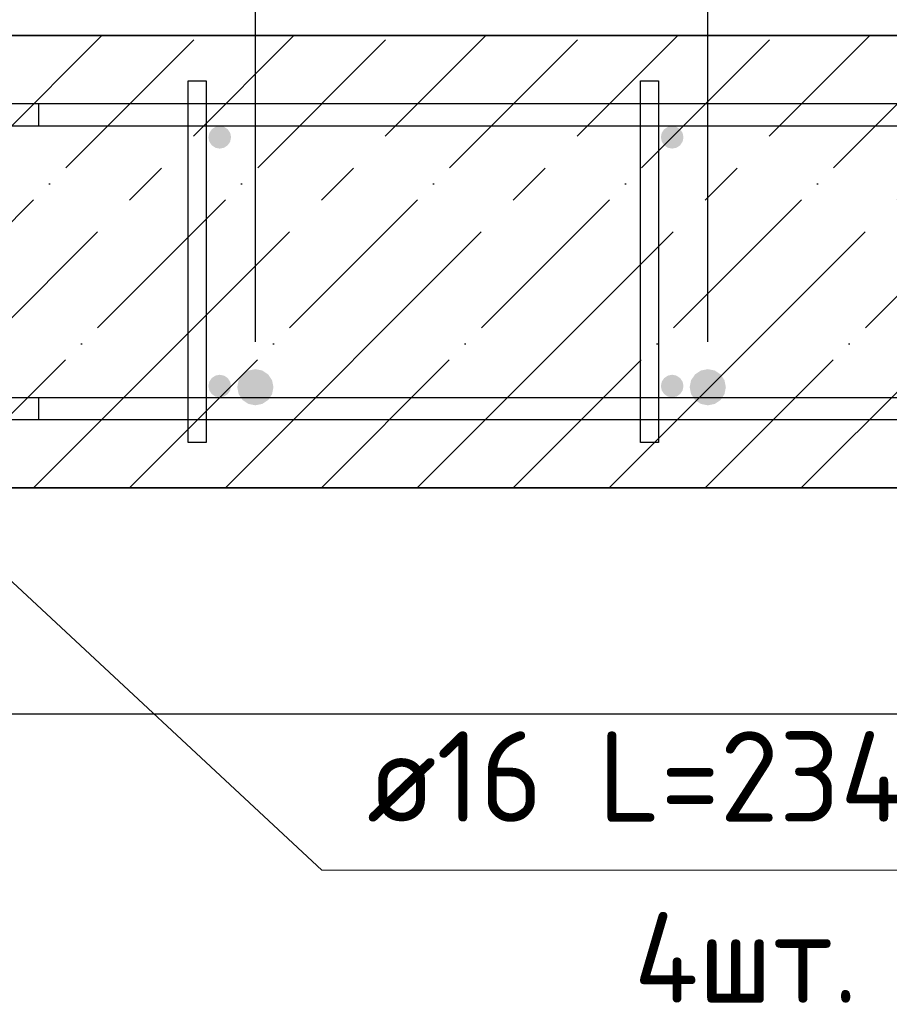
# Model space of a CAD drawing. Header units: millimetres. Extents: x -2995 to 47287, y -2809 to 58122.
# Tile 121 of 143: x 34665 to 35049, y 51550 to 51986. Entities that reach past the tile are written whole.
import ezdxf

# ---------------------------------------------------------------- set-up
doc = ezdxf.new("R2010")
doc.units = ezdxf.units.MM
doc.header["$PDMODE"] = 65
doc.linetypes.add('______11', pattern=[100, 80, -10, 0, -10])
doc.linetypes.add('______5', pattern=[220, 160, -20, 20, -20])
for name, color, linetype, lineweight in [('Standard', 7, 'Continuous', 25), ('Арм.стержн. Арматура края', 96, 'Continuous', 35), ('Арм.стержн. вертикальными 1', 22, 'Continuous', 35), ('Арм.стержн.горизонт. 1', 180, 'Continuous', 35), ('Размерная линия_ общее', 7, 'Continuous', 13), ('Размерная линия_ общее_1', 7, 'Continuous', 13)]:
    doc.layers.add(name, color=color, linetype=linetype, lineweight=lineweight)
doc.layers.add('Арм.стержн. вертикальными 2', color=7, linetype='Continuous', lineweight=35, true_color=0x006e00)
doc.layers.add('Арм.стержн.Стяжки', color=7, linetype='Continuous', lineweight=35, true_color=0x501e0f)
doc.styles.add('ISOCPEUR', font='ISOCPEUR')
doc.dimstyles.new('DIMSTYLE_3', dxfattribs={"dimtxt": 44, "dimasz": 50, "dimexe": 0, "dimexo": 0, "dimgap": 22, "dimtad": 2, "dimdec": 0, "dimrnd": 5, "dimzin": 12, "dimdsep": 46, "dimtxsty": 'ISOCPEUR', "dimblk1": 'ALL_ML_STRICH', "dimblk2": 'ALL_ML_STRICH', "dimsah": 1, "dimcen": 0, "dimclrd": 7, "dimclre": 256, "dimclrt": 7, "dimadec": 0, "dimazin": 0, "dimtfac": 1, "dimtdec": 0, "dimtix": 1, "dimtmove": 2, "dimatfit": 3, "dimfxl": 0, "dimtzin": 0, "dimlwd": 0, "dimlwe": -3, "dimarcsym": 0})
doc.dimstyles.new('DIMSTYLE_7', dxfattribs={"dimtxt": 40, "dimasz": 40, "dimexe": 0, "dimexo": 0.001, "dimgap": 20, "dimtad": 2, "dimdec": 0, "dimrnd": 5, "dimzin": 12, "dimdsep": 46, "dimtxsty": 'ISOCPEUR', "dimblk1": 'ALL_ML_STRICH', "dimblk2": 'ALL_ML_STRICH', "dimsah": 1, "dimcen": 0, "dimse1": 1, "dimse2": 1, "dimclrd": 7, "dimclre": 256, "dimclrt": 7, "dimadec": 0, "dimazin": 0, "dimtfac": 1, "dimtdec": 0, "dimtix": 1, "dimtmove": 2, "dimatfit": 3, "dimfxl": 0, "dimtvp": 1.2, "dimtzin": 0, "dimlwd": 0, "dimlwe": -3, "dimarcsym": 0})

# ---------------------------------------------------------------- blocks, each defined once
blk = doc.blocks.new('ALL_ML_STRICH')
at = {"color": 0, "linetype": 'ByBlock', "lineweight": -2}
for p, q in [((0, -0.5), (0, 0.5)), ((-0.3, -0.3), (0.3, 0.3)), ((-1, 0), (0.5, 0))]:
    blk.add_line(p, q, dxfattribs=at)
blk = doc.blocks.new('*D429')
at = {"layer": 'DEFPOINTS', "color": 7, "linetype": 'Continuous', "lineweight": 13, "transparency": 33554687}
for p in [(34353.31, 52190.33), (34353.31, 51933.55), (35153.31, 51933.55)]:
    blk.add_point(p, dxfattribs=at)
at = {"layer": 'Размерная линия_ общее', "color": 253, "linetype": 'Continuous', "lineweight": -2, "true_color": 0xa0a0a0, "transparency": 33554687}
for p, q in [((34353.31, 51953.55), (34353.31, 52190.33)), ((35153.31, 51953.55), (35153.31, 52190.33))]:
    blk.add_line(p, q, dxfattribs=at)
at = {"layer": 'Размерная линия_ общее', "color": 7, "linetype": 'Continuous', "lineweight": -2, "transparency": 33554687}
blk.add_line((34353.31, 52190.33), (35153.31, 52190.33), dxfattribs=at)
at = {"layer": 'Размерная линия_ общее', "color": 7, "linetype": 'Continuous', "lineweight": 13, "transparency": 33554687, "xscale": 50, "yscale": 50, "zscale": 50, "rotation": 180}
blk.add_blockref('ALL_ML_STRICH', (34353.31, 52190.33), dxfattribs=at)
at = {"layer": 'Размерная линия_ общее', "color": 7, "linetype": 'Continuous', "lineweight": 13, "transparency": 33554687, "xscale": 50, "yscale": 50, "zscale": 50}
blk.add_blockref('ALL_ML_STRICH', (35153.31, 52190.33), dxfattribs=at)
at = {"layer": 'Размерная линия_ общее', "color": 7, "linetype": 'Continuous', "lineweight": 13, "transparency": 33554687, "insert": (34627.31, 52244.33), "char_height": 44, "width": 2.2, "attachment_point": 1, "line_spacing_factor": 0.60241, "style": 'ISOCPEUR'}
blk.add_mtext('\\W0.91;4х200=800', dxfattribs=at)
blk = doc.blocks.new('*D431')
at = {"layer": 'DEFPOINTS', "color": 7, "linetype": 'Continuous', "lineweight": 13, "transparency": 33554687}
for p in [(34643.84, 51978.55), (34635.12, 51948.55), (34643.84, 51948.55)]:
    blk.add_point(p, dxfattribs=at)
at = {"layer": 'Размерная линия_ общее_1', "color": 7, "linetype": 'Continuous', "lineweight": -2, "transparency": 33554687}
blk.add_line((34635.12, 51948.55), (34635.12, 51978.55), dxfattribs=at)
at = {"layer": 'Размерная линия_ общее_1', "color": 7, "linetype": 'Continuous', "lineweight": 13, "transparency": 33554687, "xscale": 40, "yscale": 40, "zscale": 40}
for p, rotation in [((34635.12, 51978.55), 90), ((34635.12, 51948.55), 270)]:
    blk.add_blockref('ALL_ML_STRICH', p, dxfattribs=dict(at, rotation=rotation))
at = {"layer": 'Размерная линия_ общее_1', "color": 7, "linetype": 'Continuous', "lineweight": 13, "transparency": 33554687, "insert": (34630.86, 51991.12), "char_height": 40, "width": 2, "attachment_point": 1, "rotation": 90, "line_spacing_factor": 0.60241, "style": 'ISOCPEUR'}
blk.add_mtext('з.с.', dxfattribs=at)
at = {"layer": 'Размерная линия_ общее_1', "color": 7, "linetype": 'Continuous', "lineweight": 13, "transparency": 33554687, "insert": (34605.12, 52026.65), "char_height": 40, "width": 80, "attachment_point": 5, "rotation": 90, "style": 'ISOCPEUR'}
blk.add_mtext('\\A1;{30}', dxfattribs=at)
blk = doc.blocks.new('*D437')
at = {"layer": 'DEFPOINTS', "color": 7, "linetype": 'Continuous', "lineweight": 13, "transparency": 33554687}
for p in [(34569.05, 52047.32), (34569.05, 51823.04), (34769.05, 51823.04)]:
    blk.add_point(p, dxfattribs=at)
at = {"layer": 'Размерная линия_ общее', "color": 253, "linetype": 'Continuous', "lineweight": -2, "true_color": 0xa0a0a0, "transparency": 33554687}
for p, q in [((34569.05, 51843.04), (34569.05, 52047.32)), ((34769.05, 51843.04), (34769.05, 52047.32))]:
    blk.add_line(p, q, dxfattribs=at)
at = {"layer": 'Размерная линия_ общее', "color": 7, "linetype": 'Continuous', "lineweight": -2, "transparency": 33554687}
blk.add_line((34569.05, 52047.32), (34769.05, 52047.32), dxfattribs=at)
at = {"layer": 'Размерная линия_ общее', "color": 7, "linetype": 'Continuous', "lineweight": 13, "transparency": 33554687, "xscale": 50, "yscale": 50, "zscale": 50, "rotation": 180}
blk.add_blockref('ALL_ML_STRICH', (34569.05, 52047.32), dxfattribs=at)
at = {"layer": 'Размерная линия_ общее', "color": 7, "linetype": 'Continuous', "lineweight": 13, "transparency": 33554687, "xscale": 50, "yscale": 50, "zscale": 50}
blk.add_blockref('ALL_ML_STRICH', (34769.05, 52047.32), dxfattribs=at)
at = {"layer": 'Размерная линия_ общее', "color": 7, "linetype": 'Continuous', "lineweight": 13, "transparency": 33554687, "insert": (34671.25, 52079.32), "char_height": 44, "width": 132, "attachment_point": 5, "style": 'ISOCPEUR'}
blk.add_mtext('\\A1;{200}', dxfattribs=at)
blk = doc.blocks.new('*D438')
at = {"layer": 'DEFPOINTS', "color": 7, "linetype": 'Continuous', "lineweight": 13, "transparency": 33554687}
for p in [(34769.05, 52047.32), (34769.05, 51823.04), (34969.05, 51823.04)]:
    blk.add_point(p, dxfattribs=at)
at = {"layer": 'Размерная линия_ общее', "color": 253, "linetype": 'Continuous', "lineweight": -2, "true_color": 0xa0a0a0, "transparency": 33554687}
for p, q in [((34769.05, 51843.04), (34769.05, 52047.32)), ((34969.05, 51843.04), (34969.05, 52047.32))]:
    blk.add_line(p, q, dxfattribs=at)
at = {"layer": 'Размерная линия_ общее', "color": 7, "linetype": 'Continuous', "lineweight": -2, "transparency": 33554687}
blk.add_line((34769.05, 52047.32), (34969.05, 52047.32), dxfattribs=at)
at = {"layer": 'Размерная линия_ общее', "color": 7, "linetype": 'Continuous', "lineweight": 13, "transparency": 33554687, "xscale": 50, "yscale": 50, "zscale": 50, "rotation": 180}
blk.add_blockref('ALL_ML_STRICH', (34769.05, 52047.32), dxfattribs=at)
at = {"layer": 'Размерная линия_ общее', "color": 7, "linetype": 'Continuous', "lineweight": 13, "transparency": 33554687, "xscale": 50, "yscale": 50, "zscale": 50}
blk.add_blockref('ALL_ML_STRICH', (34969.05, 52047.32), dxfattribs=at)
at = {"layer": 'Размерная линия_ общее', "color": 7, "linetype": 'Continuous', "lineweight": 13, "transparency": 33554687, "insert": (34871.25, 52079.32), "char_height": 44, "width": 132, "attachment_point": 5, "style": 'ISOCPEUR'}
blk.add_mtext('\\A1;{200}', dxfattribs=at)
blk = doc.blocks.new('*D439')
at = {"layer": 'DEFPOINTS', "color": 7, "linetype": 'Continuous', "lineweight": 13, "transparency": 33554687}
for p in [(34969.05, 52047.32), (34969.05, 51823.04), (35138.31, 51823.55)]:
    blk.add_point(p, dxfattribs=at)
at = {"layer": 'Размерная линия_ общее', "color": 253, "linetype": 'Continuous', "lineweight": -2, "true_color": 0xa0a0a0, "transparency": 33554687}
for p, q in [((34969.05, 51843.04), (34969.05, 52047.32)), ((35138.31, 51843.55), (35138.31, 52047.32))]:
    blk.add_line(p, q, dxfattribs=at)
at = {"layer": 'Размерная линия_ общее', "color": 7, "linetype": 'Continuous', "lineweight": -2, "transparency": 33554687}
blk.add_line((34969.05, 52047.32), (35138.31, 52047.32), dxfattribs=at)
at = {"layer": 'Размерная линия_ общее', "color": 7, "linetype": 'Continuous', "lineweight": 13, "transparency": 33554687, "xscale": 50, "yscale": 50, "zscale": 50, "rotation": 180}
blk.add_blockref('ALL_ML_STRICH', (34969.05, 52047.32), dxfattribs=at)
at = {"layer": 'Размерная линия_ общее', "color": 7, "linetype": 'Continuous', "lineweight": 13, "transparency": 33554687, "xscale": 50, "yscale": 50, "zscale": 50}
blk.add_blockref('ALL_ML_STRICH', (35138.31, 52047.32), dxfattribs=at)
at = {"layer": 'Размерная линия_ общее', "color": 7, "linetype": 'Continuous', "lineweight": 13, "transparency": 33554687, "insert": (35060.28, 52079.32), "char_height": 44, "width": 132, "attachment_point": 5, "style": 'ISOCPEUR'}
blk.add_mtext('\\A1;{170}', dxfattribs=at)

msp = doc.modelspace()

# ---------------------------------------------------------------- hatches: boundary and pattern name
at = {"layer": 'Арм.стержн. вертикальными 1', "linetype": 'Continuous', "lineweight": 50, "transparency": 33554687}
for points in [[(34758.31, 51933.55), (34757.93, 51935.47), (34756.84, 51937.09), (34755.22, 51938.17), (34753.31, 51938.55), (34751.39, 51938.17), (34749.77, 51937.09), (34748.69, 51935.47), (34748.31, 51933.55), (34748.69, 51931.64), (34749.77, 51930.02), (34751.39, 51928.93), (34753.31, 51928.55), (34755.22, 51928.93), (34756.84, 51930.02), (34757.93, 51931.64)], [(34958.31, 51933.55), (34957.93, 51935.47), (34956.84, 51937.09), (34955.22, 51938.17), (34953.31, 51938.55), (34951.39, 51938.17), (34949.77, 51937.09), (34948.69, 51935.47), (34948.31, 51933.55), (34948.69, 51931.64), (34949.77, 51930.02), (34951.39, 51928.93), (34953.31, 51928.55), (34955.22, 51928.93), (34956.84, 51930.02), (34957.93, 51931.64)], [(34758.31, 51823.55), (34757.93, 51825.47), (34756.84, 51827.09), (34755.22, 51828.17), (34753.31, 51828.55), (34751.39, 51828.17), (34749.77, 51827.09), (34748.69, 51825.47), (34748.31, 51823.55), (34748.69, 51821.64), (34749.77, 51820.02), (34751.39, 51818.93), (34753.31, 51818.55), (34755.22, 51818.93), (34756.84, 51820.02), (34757.93, 51821.64)], [(34958.31, 51823.55), (34957.93, 51825.47), (34956.84, 51827.09), (34955.22, 51828.17), (34953.31, 51828.55), (34951.39, 51828.17), (34949.77, 51827.09), (34948.69, 51825.47), (34948.31, 51823.55), (34948.69, 51821.64), (34949.77, 51820.02), (34951.39, 51818.93), (34953.31, 51818.55), (34955.22, 51818.93), (34956.84, 51820.02), (34957.93, 51821.64)]]:
    msp.add_hatch(color=4, dxfattribs=at).paths.add_polyline_path(points)
at = {"layer": 'Арм.стержн. вертикальными 2', "linetype": 'Continuous', "lineweight": 50, "transparency": 33554687}
for points in [[(34777.05, 51823.04), (34776.44, 51826.1), (34774.71, 51828.7), (34772.12, 51830.43), (34769.05, 51831.04), (34765.99, 51830.43), (34763.4, 51828.7), (34761.66, 51826.1), (34761.05, 51823.04), (34761.66, 51819.98), (34763.4, 51817.38), (34765.99, 51815.65), (34769.05, 51815.04), (34772.12, 51815.65), (34774.71, 51817.38), (34776.44, 51819.98)], [(34977.05, 51823.04), (34976.44, 51826.1), (34974.71, 51828.7), (34972.12, 51830.43), (34969.05, 51831.04), (34965.99, 51830.43), (34963.4, 51828.7), (34961.66, 51826.1), (34961.05, 51823.04), (34961.66, 51819.98), (34963.4, 51817.38), (34965.99, 51815.65), (34969.05, 51815.04), (34972.12, 51815.65), (34974.71, 51817.38), (34976.44, 51819.98)]]:
    msp.add_hatch(color=7, dxfattribs=at).paths.add_polyline_path(points)

# ---------------------------------------------------------------- linework, layer by layer
at = {"layer": 'Standard', "color": 7, "linetype": 'Continuous', "lineweight": 35, "transparency": 33554687}
for p, q in [((35193.31, 51978.55), (33393.31, 51978.55)), ((33393.31, 51778.55), (35193.31, 51778.55))]:
    msp.add_line(p, q, dxfattribs=at)
at = {"layer": 'Standard', "color": 253, "linetype": '______5', "lineweight": -3, "true_color": 0xababab, "transparency": 33554687}
for p, q in [((34501.23, 51778.55), (34701.23, 51978.55)), ((34586.09, 51778.55), (34786.09, 51978.55)), ((34670.94, 51778.55), (34870.94, 51978.55)), ((34755.79, 51778.55), (34955.79, 51978.55)), ((34840.65, 51778.55), (35040.65, 51978.55)), ((34925.5, 51778.55), (35125.5, 51978.55)), ((35010.35, 51778.55), (35193.31, 51961.51))]:
    msp.add_line(p, q, dxfattribs=at)
at = {"layer": 'Standard', "color": 253, "linetype": '______11', "lineweight": -3, "true_color": 0xababab, "transparency": 33554687}
for p, q in [((34543.66, 51778.55), (34743.66, 51978.55)), ((34628.51, 51778.55), (34828.51, 51978.55)), ((34713.37, 51778.55), (34913.37, 51978.55)), ((34798.22, 51778.55), (34998.22, 51978.55)), ((34883.07, 51778.55), (35083.07, 51978.55)), ((34967.92, 51778.55), (35167.92, 51978.55))]:
    msp.add_line(p, q, dxfattribs=at)
at = {"layer": 'Standard', "color": 7, "linetype": 'Continuous', "lineweight": 25, "transparency": 33554687}
msp.add_lwpolyline([(33293.31, 51678.55), (35293.31, 51678.55), (35293.31, 52078.55), (33293.31, 52078.55), (33293.31, 51678.55)], dxfattribs=at)
at = {"layer": 'Арм.стержн. Арматура края', "color": 4, "linetype": 'Continuous', "lineweight": 25, "transparency": 33554687}
for points in [[(35139.27, 51938.55), (34673.31, 51938.55), (34673.31, 51948.55), (35139.96, 51948.55)], [(35139.27, 51938.55), (34673.31, 51938.55), (34673.31, 51948.55), (35139.96, 51948.55)], [(35139.27, 51938.55), (34673.31, 51938.55), (34673.31, 51948.55), (35139.96, 51948.55)], [(35139.27, 51938.55), (34673.31, 51938.55), (34673.31, 51948.55), (35139.96, 51948.55)], [(35139.27, 51938.55), (34673.31, 51938.55), (34673.31, 51948.55), (35139.96, 51948.55)], [(35139.27, 51938.55), (34673.31, 51938.55), (34673.31, 51948.55), (35139.96, 51948.55)], [(35139.27, 51938.55), (34673.31, 51938.55), (34673.31, 51948.55), (35139.96, 51948.55)], [(35139.27, 51938.55), (34673.31, 51938.55), (34673.31, 51948.55), (35139.96, 51948.55)], [(35139.27, 51938.55), (34673.31, 51938.55), (34673.31, 51948.55), (35139.96, 51948.55)], [(35139.27, 51938.55), (34673.31, 51938.55), (34673.31, 51948.55), (35139.96, 51948.55)], [(35139.27, 51938.55), (34673.31, 51938.55), (34673.31, 51948.55), (35139.96, 51948.55)], [(35139.27, 51938.55), (34673.31, 51938.55), (34673.31, 51948.55), (35139.96, 51948.55)], [(35139.27, 51938.55), (34673.31, 51938.55), (34673.31, 51948.55), (35139.96, 51948.55)], [(35139.27, 51938.55), (34673.31, 51938.55), (34673.31, 51948.55), (35139.96, 51948.55)], [(35139.27, 51938.55), (34673.31, 51938.55), (34673.31, 51948.55), (35139.96, 51948.55)], [(34673.31, 51818.55), (35139.27, 51818.55)], [(35139.96, 51808.55), (34673.31, 51808.55), (34673.31, 51818.55)], [(34673.31, 51818.55), (35139.27, 51818.55)], [(35139.96, 51808.55), (34673.31, 51808.55), (34673.31, 51818.55)], [(34673.31, 51818.55), (35139.27, 51818.55)], [(35139.96, 51808.55), (34673.31, 51808.55), (34673.31, 51818.55)], [(34673.31, 51818.55), (35139.27, 51818.55)], [(35139.96, 51808.55), (34673.31, 51808.55), (34673.31, 51818.55)], [(34673.31, 51818.55), (35139.27, 51818.55)], [(35139.96, 51808.55), (34673.31, 51808.55), (34673.31, 51818.55)], [(34673.31, 51818.55), (35139.27, 51818.55)], [(35139.96, 51808.55), (34673.31, 51808.55), (34673.31, 51818.55)], [(34673.31, 51818.55), (35139.27, 51818.55)], [(35139.96, 51808.55), (34673.31, 51808.55), (34673.31, 51818.55)], [(34673.31, 51818.55), (35139.27, 51818.55)], [(35139.96, 51808.55), (34673.31, 51808.55), (34673.31, 51818.55)], [(34673.31, 51818.55), (35139.27, 51818.55)], [(35139.96, 51808.55), (34673.31, 51808.55), (34673.31, 51818.55)], [(34673.31, 51818.55), (35139.27, 51818.55)], [(35139.96, 51808.55), (34673.31, 51808.55), (34673.31, 51818.55)], [(34673.31, 51818.55), (35139.27, 51818.55)], [(35139.96, 51808.55), (34673.31, 51808.55), (34673.31, 51818.55)], [(34673.31, 51818.55), (35139.27, 51818.55)], [(35139.96, 51808.55), (34673.31, 51808.55), (34673.31, 51818.55)], [(34673.31, 51818.55), (35139.27, 51818.55)], [(35139.96, 51808.55), (34673.31, 51808.55), (34673.31, 51818.55)], [(34673.31, 51818.55), (35139.27, 51818.55)], [(35139.96, 51808.55), (34673.31, 51808.55), (34673.31, 51818.55)], [(34673.31, 51818.55), (35139.27, 51818.55)], [(35139.96, 51808.55), (34673.31, 51808.55), (34673.31, 51818.55)]]:
    msp.add_lwpolyline(points, dxfattribs=at)
at = {"layer": 'Арм.стержн. вертикальными 2', "color": 7, "linetype": 'Continuous', "lineweight": 13, "transparency": 33554687}
for q in [(34569.05, 51823.04), (35214.37, 51609.54)]:
    msp.add_line((34798.37, 51609.54), q, dxfattribs=at)
at = {"layer": 'Арм.стержн.горизонт. 1', "color": 4, "linetype": 'Continuous', "lineweight": 25, "transparency": 33554687}
for points in [[(33423.31, 51948.55), (35163.31, 51948.55), (35163.31, 51938.55), (33423.31, 51938.55), (33423.31, 51948.55)], [(33423.31, 51948.55), (35163.31, 51948.55), (35163.31, 51938.55), (33423.31, 51938.55), (33423.31, 51948.55)], [(33423.31, 51948.55), (35163.31, 51948.55), (35163.31, 51938.55), (33423.31, 51938.55), (33423.31, 51948.55)], [(33423.31, 51948.55), (35163.31, 51948.55), (35163.31, 51938.55), (33423.31, 51938.55), (33423.31, 51948.55)], [(33423.31, 51948.55), (35163.31, 51948.55), (35163.31, 51938.55), (33423.31, 51938.55), (33423.31, 51948.55)], [(33423.31, 51948.55), (35163.31, 51948.55), (35163.31, 51938.55), (33423.31, 51938.55), (33423.31, 51948.55)], [(33423.31, 51948.55), (35163.31, 51948.55), (35163.31, 51938.55), (33423.31, 51938.55), (33423.31, 51948.55)], [(33423.31, 51948.55), (35163.31, 51948.55), (35163.31, 51938.55), (33423.31, 51938.55), (33423.31, 51948.55)], [(33423.31, 51948.55), (35163.31, 51948.55), (35163.31, 51938.55), (33423.31, 51938.55), (33423.31, 51948.55)], [(33423.31, 51948.55), (35163.31, 51948.55), (35163.31, 51938.55), (33423.31, 51938.55), (33423.31, 51948.55)], [(33423.31, 51948.55), (35163.31, 51948.55), (35163.31, 51938.55), (33423.31, 51938.55), (33423.31, 51948.55)], [(33423.31, 51948.55), (35163.31, 51948.55), (35163.31, 51938.55), (33423.31, 51938.55), (33423.31, 51948.55)], [(33423.31, 51948.55), (35163.31, 51948.55), (35163.31, 51938.55), (33423.31, 51938.55), (33423.31, 51948.55)], [(33423.31, 51948.55), (35163.31, 51948.55), (35163.31, 51938.55), (33423.31, 51938.55), (33423.31, 51948.55)], [(33423.31, 51948.55), (35163.31, 51948.55), (35163.31, 51938.55), (33423.31, 51938.55), (33423.31, 51948.55)], [(33423.31, 51818.55), (35163.31, 51818.55), (35163.31, 51808.55), (33423.31, 51808.55), (33423.31, 51818.55)], [(33423.31, 51818.55), (35163.31, 51818.55), (35163.31, 51808.55), (33423.31, 51808.55), (33423.31, 51818.55)], [(33423.31, 51818.55), (35163.31, 51818.55), (35163.31, 51808.55), (33423.31, 51808.55), (33423.31, 51818.55)], [(33423.31, 51818.55), (35163.31, 51818.55), (35163.31, 51808.55), (33423.31, 51808.55), (33423.31, 51818.55)], [(33423.31, 51818.55), (35163.31, 51818.55), (35163.31, 51808.55), (33423.31, 51808.55), (33423.31, 51818.55)], [(33423.31, 51818.55), (35163.31, 51818.55), (35163.31, 51808.55), (33423.31, 51808.55), (33423.31, 51818.55)], [(33423.31, 51818.55), (35163.31, 51818.55), (35163.31, 51808.55), (33423.31, 51808.55), (33423.31, 51818.55)], [(33423.31, 51818.55), (35163.31, 51818.55), (35163.31, 51808.55), (33423.31, 51808.55), (33423.31, 51818.55)], [(33423.31, 51818.55), (35163.31, 51818.55), (35163.31, 51808.55), (33423.31, 51808.55), (33423.31, 51818.55)], [(33423.31, 51818.55), (35163.31, 51818.55), (35163.31, 51808.55), (33423.31, 51808.55), (33423.31, 51818.55)], [(33423.31, 51818.55), (35163.31, 51818.55), (35163.31, 51808.55), (33423.31, 51808.55), (33423.31, 51818.55)], [(33423.31, 51818.55), (35163.31, 51818.55), (35163.31, 51808.55), (33423.31, 51808.55), (33423.31, 51818.55)], [(33423.31, 51818.55), (35163.31, 51818.55), (35163.31, 51808.55), (33423.31, 51808.55), (33423.31, 51818.55)], [(33423.31, 51818.55), (35163.31, 51818.55), (35163.31, 51808.55), (33423.31, 51808.55), (33423.31, 51818.55)], [(33423.31, 51818.55), (35163.31, 51818.55), (35163.31, 51808.55), (33423.31, 51808.55), (33423.31, 51818.55)]]:
    msp.add_lwpolyline(points, dxfattribs=at)
at = {"layer": 'Арм.стержн.Стяжки', "color": 40, "linetype": 'Continuous', "lineweight": 25, "transparency": 33554687}
for points in [[(34739.31, 51798.55), (34739.31, 51958.55), (34747.31, 51958.55), (34747.31, 51798.55), (34739.31, 51798.55)], [(34739.31, 51798.55), (34739.31, 51958.55), (34747.31, 51958.55), (34747.31, 51798.55), (34739.31, 51798.55)], [(34739.31, 51798.55), (34739.31, 51958.55), (34747.31, 51958.55), (34747.31, 51798.55), (34739.31, 51798.55)], [(34739.31, 51798.55), (34739.31, 51958.55), (34747.31, 51958.55), (34747.31, 51798.55), (34739.31, 51798.55)], [(34739.31, 51798.55), (34739.31, 51958.55), (34747.31, 51958.55), (34747.31, 51798.55), (34739.31, 51798.55)], [(34739.31, 51798.55), (34739.31, 51958.55), (34747.31, 51958.55), (34747.31, 51798.55), (34739.31, 51798.55)], [(34939.31, 51798.55), (34939.31, 51958.55), (34947.31, 51958.55), (34947.31, 51798.55), (34939.31, 51798.55)], [(34939.31, 51798.55), (34939.31, 51958.55), (34947.31, 51958.55), (34947.31, 51798.55), (34939.31, 51798.55)], [(34939.31, 51798.55), (34939.31, 51958.55), (34947.31, 51958.55), (34947.31, 51798.55), (34939.31, 51798.55)], [(34939.31, 51798.55), (34939.31, 51958.55), (34947.31, 51958.55), (34947.31, 51798.55), (34939.31, 51798.55)], [(34939.31, 51798.55), (34939.31, 51958.55), (34947.31, 51958.55), (34947.31, 51798.55), (34939.31, 51798.55)], [(34939.31, 51798.55), (34939.31, 51958.55), (34947.31, 51958.55), (34947.31, 51798.55), (34939.31, 51798.55)], [(34939.31, 51798.55), (34939.31, 51958.55), (34947.31, 51958.55), (34947.31, 51798.55), (34939.31, 51798.55)]]:
    msp.add_lwpolyline(points, dxfattribs=at)

# ---------------------------------------------------------------- texts
at = {"layer": 'Арм.стержн. вертикальными 2', "color": 7, "linetype": 'Continuous', "lineweight": 25, "transparency": 33554687, "char_height": 40, "attachment_point": 7, "style": 'ISOCPEUR'}
for s, insert, width in [('\\W0.96;ø16 L=2340mm ', (34818.37, 51630.88), 395.0199), ('\\W0.95;4шт. ', (34936.37, 51550.88), 158.8768)]:
    msp.add_mtext(s, dxfattribs=dict(at, insert=insert, width=width))

# ---------------------------------------------------------------- dimensions: what is measured, and where the dimension line sits
at = {"layer": 'Размерная линия_ общее', "color": 7, "linetype": 'Continuous', "lineweight": 13, "transparency": 33554687}
dim = msp.add_linear_dim(base=(35153.31, 52190.33), p1=(34353.31, 51953.55), p2=(35153.31, 51953.55), text='\\W0.91;4х200=800', dimstyle='DIMSTYLE_3', override={"dimpost": '<>', "dimclrd": 7, "dimclre": 253, "dimclrt": 7, "dimlwd": 0, "dimlwe": 65533}, dxfattribs=at)
dim.commit()
dim.dimension.update_dxf_attribs({"geometry": '*D429', "text_midpoint": (34753.31, 52212.33), "dimtype": 160})
for base, p1, p2, picture, middle in [((34769.05, 52047.32), (34569.05, 51843.04), (34769.05, 51843.04), '*D437', (34671.25, 52079.32)), ((34969.05, 52047.32), (34769.05, 51843.04), (34969.05, 51843.04), '*D438', (34871.25, 52079.32)), ((35138.31, 52047.32), (34969.05, 51843.04), (35138.31, 51843.55), '*D439', (35060.28, 52079.32))]:
    dim = msp.add_linear_dim(base=base, p1=p1, p2=p2, dimstyle='DIMSTYLE_3', override={"dimpost": '<>', "dimclrd": 7, "dimclre": 253, "dimclrt": 7, "dimlwd": 0, "dimlwe": 65533}, dxfattribs=at)
    dim.commit()
    dim.dimension.update_dxf_attribs({"geometry": picture, "text_midpoint": middle, "dimtype": 160})
at = {"layer": 'Размерная линия_ общее_1', "color": 7, "linetype": 'Continuous', "lineweight": 13, "transparency": 33554687}
dim = msp.add_linear_dim(base=(34635.12, 51978.55), p1=(34643.84, 51948.55), p2=(34643.84, 51978.55), angle=90, text='<>\\Xз.с.', dimstyle='DIMSTYLE_7', override={"dimpost": '<>', "dimclrd": 7, "dimclre": 253, "dimclrt": 7, "dimlwd": 0, "dimlwe": 65533}, dxfattribs=at)
dim.commit()
dim.dimension.update_dxf_attribs({"geometry": '*D431', "text_midpoint": (34605.12, 52026.65), "dimtype": 160})

doc.saveas('drawing.dxf')
